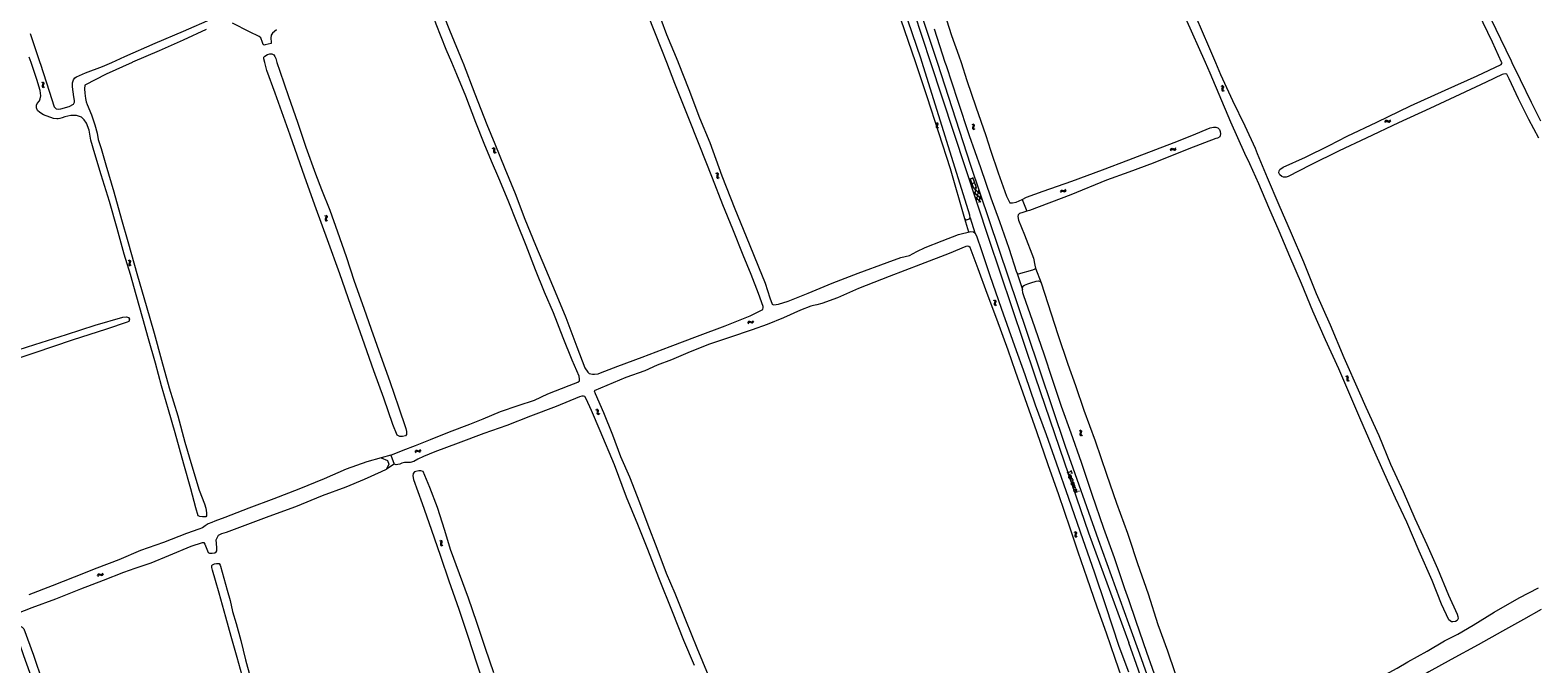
# Model space of a CAD drawing. Header units: metres. Extents: x 189705 to 199106, y 581686 to 588448.
# Tile 120 of 256: x 192533 to 193174, y 586745 to 587014. Entities that reach past the tile are written whole.
import ezdxf

# ---------------------------------------------------------------- set-up
doc = ezdxf.new("R2010")
doc.units = ezdxf.units.M
doc.layers.add('B-WA-OG-GBKN-G', color=7, linetype='Continuous', lineweight=18)
doc.styles.add('Style-STANDARD', font='STANDARD.shx')

msp = doc.modelspace()

# ---------------------------------------------------------------- linework, layer by layer
at = {"layer": 'B-WA-OG-GBKN-G'}
for p, q in [((192538.125, 586991.641), (192538.479, 586991.439)), ((192538.553, 586990.467), (192538.409, 586990.085)), ((192538.479, 586991.439), (192538.685, 586991.184)), ((192538.692, 586990.858), (192538.553, 586990.467)), ((192538.592, 586991.81), (192538.947, 586991.61)), ((192538.685, 586991.184), (192538.692, 586990.858)), ((192539.019, 586990.637), (192538.878, 586990.254)), ((192538.947, 586991.61), (192539.155, 586991.357)), ((192539.161, 586991.018), (192539.019, 586990.637)), ((192539.155, 586991.357), (192539.161, 586991.018)), ((192538.409, 586990.085), (192538.412, 586989.756)), ((192538.412, 586989.756), (192538.625, 586989.494)), ((192538.625, 586989.494), (192538.981, 586989.293)), ((192538.878, 586990.254), (192538.882, 586989.925)), ((192538.882, 586989.925), (192539.092, 586989.663)), ((192539.092, 586989.663), (192539.448, 586989.461)), ((193039.155, 586990.08), (193039.512, 586989.884)), ((193039.605, 586988.913), (193039.468, 586988.529)), ((193039.468, 586988.529), (193039.477, 586988.2)), ((193039.477, 586988.2), (193039.695, 586987.942)), ((193039.512, 586989.884), (193039.724, 586989.633)), ((193039.736, 586989.307), (193039.605, 586988.913)), ((193039.619, 586990.257), (193039.978, 586990.063)), ((193039.695, 586987.942), (193040.054, 586987.747)), ((193039.724, 586989.633), (193039.736, 586989.307)), ((193040.068, 586989.092), (193039.934, 586988.707)), ((193039.934, 586988.707), (193039.943, 586988.378)), ((193039.943, 586988.378), (193040.159, 586988.119)), ((193039.978, 586990.063), (193040.19, 586989.815)), ((193040.203, 586989.476), (193040.068, 586989.092)), ((193040.159, 586988.119), (193040.518, 586987.924)), ((193040.19, 586989.815), (193040.203, 586989.476)), ((192917.893, 586974.338), (192918.25, 586974.141)), ((192918.338, 586973.17), (192918.2, 586972.786)), ((192918.2, 586972.786), (192918.208, 586972.457)), ((192918.208, 586972.457), (192918.425, 586972.199)), ((192918.25, 586974.141), (192918.46, 586973.889)), ((192918.471, 586973.563), (192918.338, 586973.17)), ((192918.358, 586974.513), (192918.716, 586974.319)), ((192918.425, 586972.199), (192918.783, 586972.002)), ((192918.46, 586973.889), (192918.471, 586973.563)), ((192918.802, 586973.347), (192918.667, 586972.962)), ((192918.667, 586972.962), (192918.675, 586972.633)), ((192918.675, 586972.633), (192918.889, 586972.374)), ((192918.716, 586974.319), (192918.928, 586974.069)), ((192918.939, 586973.73), (192918.802, 586973.347)), ((192918.889, 586972.374), (192919.248, 586972.177)), ((192918.928, 586974.069), (192918.939, 586973.73)), ((192933.29, 586973.773), (192933.65, 586973.583)), ((192933.758, 586972.614), (192933.627, 586972.228)), ((192933.627, 586972.228), (192933.642, 586971.899)), ((192933.642, 586971.899), (192933.863, 586971.645)), ((192933.65, 586973.583), (192933.865, 586973.335)), ((192933.751, 586973.958), (192934.112, 586973.77)), ((192933.883, 586973.01), (192933.758, 586972.614)), ((192933.863, 586971.645), (192934.226, 586971.455)), ((192933.865, 586973.335), (192933.883, 586973.01)), ((192934.218, 586972.801), (192934.09, 586972.413)), ((192934.09, 586972.413), (192934.105, 586972.084)), ((192934.105, 586972.084), (192934.325, 586971.829)), ((192934.112, 586973.77), (192934.329, 586973.525)), ((192934.347, 586973.186), (192934.218, 586972.801)), ((192934.325, 586971.829), (192934.687, 586971.64)), ((192934.329, 586973.525), (192934.347, 586973.186)), ((193108.763, 586974.9), (193108.977, 586975.247)), ((193108.912, 586974.427), (193109.129, 586974.772)), ((193108.977, 586975.247), (193109.238, 586975.444)), ((193109.129, 586974.772), (193109.392, 586974.968)), ((193109.238, 586975.444), (193109.577, 586975.437)), ((193109.392, 586974.968), (193109.718, 586974.961)), ((193109.577, 586975.437), (193109.952, 586975.28)), ((193109.718, 586974.961), (193110.103, 586974.806)), ((193109.952, 586975.28), (193110.329, 586975.123)), ((193110.103, 586974.806), (193110.479, 586974.647)), ((193110.329, 586975.123), (193110.658, 586975.113)), ((193110.479, 586974.647), (193110.808, 586974.637)), ((193110.658, 586975.113), (193110.929, 586975.313)), ((193110.808, 586974.637), (193111.078, 586974.839)), ((193110.929, 586975.313), (193111.145, 586975.66)), ((193111.078, 586974.839), (193111.294, 586975.186)), ((192729.524, 586963.567), (192729.916, 586963.456)), ((192729.916, 586963.456), (192730.178, 586963.258)), ((192729.937, 586963.843), (192730.33, 586963.734)), ((192730.222, 586962.53), (192730.175, 586962.125)), ((192730.175, 586962.125), (192730.257, 586961.806)), ((192730.178, 586963.258), (192730.263, 586962.943)), ((192730.263, 586962.943), (192730.222, 586962.53)), ((192730.257, 586961.806), (192730.527, 586961.604)), ((192730.33, 586963.734), (192730.592, 586963.539)), ((192730.527, 586961.604), (192730.921, 586961.493)), ((192730.634, 586962.808), (192730.59, 586962.402)), ((192730.59, 586962.402), (192730.672, 586962.083)), ((192730.592, 586963.539), (192730.68, 586963.212)), ((192730.68, 586963.212), (192730.634, 586962.808)), ((192730.672, 586962.083), (192730.94, 586961.879)), ((192730.94, 586961.879), (192731.334, 586961.769)), ((193017.679, 586962.923), (193017.873, 586963.282)), ((193017.856, 586962.459), (193018.052, 586962.816)), ((193017.873, 586963.282), (193018.121, 586963.494)), ((193018.052, 586962.816), (193018.303, 586963.028)), ((193018.121, 586963.494), (193018.46, 586963.507)), ((193018.303, 586963.028), (193018.629, 586963.04)), ((193018.46, 586963.507), (193018.844, 586963.372)), ((193018.629, 586963.04), (193019.023, 586962.909)), ((193018.844, 586963.372), (193019.229, 586963.238)), ((193019.023, 586962.909), (193019.407, 586962.772)), ((193019.229, 586963.238), (193019.558, 586963.247)), ((193019.407, 586962.772), (193019.736, 586962.781)), ((193019.558, 586963.247), (193019.817, 586963.463)), ((193019.736, 586962.781), (193019.994, 586962.999)), ((193019.817, 586963.463), (193020.012, 586963.822)), ((193019.994, 586962.999), (193020.189, 586963.358)), ((192824.514, 586952.984), (192824.886, 586952.818)), ((192824.886, 586952.818), (192825.117, 586952.585)), ((192824.962, 586953.198), (192825.335, 586953.035)), ((192825.156, 586952.261), (192825.056, 586951.858)), ((192825.117, 586952.585), (192825.156, 586952.261)), ((192825.335, 586953.035), (192825.567, 586952.804)), ((192825.504, 586952.074), (192825.401, 586951.679)), ((192825.607, 586952.467), (192825.504, 586952.074)), ((192825.567, 586952.804), (192825.607, 586952.467)), ((192825.056, 586951.858), (192824.951, 586951.464)), ((192824.951, 586951.464), (192824.987, 586951.137)), ((192824.987, 586951.137), (192825.225, 586950.898)), ((192825.225, 586950.898), (192825.599, 586950.732)), ((192825.401, 586951.679), (192825.437, 586951.351)), ((192825.437, 586951.351), (192825.673, 586951.111)), ((192825.673, 586951.111), (192826.047, 586950.946)), ((192934.222, 586946.395), (192932.68, 586950.729)), ((192932.747, 586950.541), (192933.878, 586950.943)), ((192932.783, 586949.545), (192933.066, 586949.646)), ((192933.451, 586948.562), (192934.581, 586948.964)), ((192933.553, 586947.38), (192933.836, 586947.481)), ((192935.352, 586946.797), (192933.811, 586951.131)), ((192934.155, 586946.584), (192935.285, 586946.986)), ((192934.23, 586949.954), (192934.512, 586950.054)), ((192934.503, 586946.322), (192936.779, 586944.29)), ((192934.596, 586943.572), (192935.219, 586946.558)), ((192934.933, 586947.977), (192935.215, 586948.077)), ((192935.354, 586941.268), (192936.292, 586945.767)), ((192971.107, 586945.505), (192971.343, 586945.731)), ((192971.343, 586945.731), (192971.68, 586945.763)), ((192971.68, 586945.763), (192972.071, 586945.651)), ((192972.071, 586945.651), (192972.464, 586945.539)), ((192972.792, 586945.567), (192973.037, 586945.797)), ((192973.037, 586945.797), (192973.212, 586946.167)), ((192973.241, 586945.344), (192973.415, 586945.714)), ((192934.109, 586945.05), (192937.537, 586941.987)), ((192934.866, 586942.749), (192937.14, 586940.716)), ((192936.426, 586940.481), (192937.049, 586943.47)), ((192970.934, 586945.136), (192971.107, 586945.505)), ((192971.138, 586944.683), (192971.313, 586945.051)), ((192971.313, 586945.051), (192971.551, 586945.276)), ((192971.551, 586945.276), (192971.876, 586945.307)), ((192971.876, 586945.307), (192972.276, 586945.198)), ((192972.276, 586945.198), (192972.668, 586945.084)), ((192972.464, 586945.539), (192972.792, 586945.567)), ((192972.668, 586945.084), (192972.996, 586945.112)), ((192972.996, 586945.112), (192973.241, 586945.344)), ((192658.458, 586935.023), (192658.802, 586934.805)), ((192658.672, 586933.456), (192658.66, 586933.127)), ((192658.66, 586933.127), (192658.861, 586932.856)), ((192658.833, 586933.831), (192658.672, 586933.456)), ((192658.802, 586934.805), (192658.997, 586934.541)), ((192658.989, 586934.215), (192658.833, 586933.831)), ((192658.861, 586932.856), (192659.207, 586932.638)), ((192658.932, 586935.171), (192659.278, 586934.955)), ((192658.997, 586934.541), (192658.989, 586934.215)), ((192659.148, 586933.604), (192659.137, 586933.275)), ((192659.137, 586933.275), (192659.336, 586933.003)), ((192659.307, 586933.98), (192659.148, 586933.604)), ((192659.278, 586934.955), (192659.474, 586934.693)), ((192659.465, 586934.355), (192659.307, 586933.98)), ((192659.336, 586933.003), (192659.682, 586932.786)), ((192659.474, 586934.693), (192659.465, 586934.355)), ((192574.993, 586915.979), (192575.343, 586915.771)), ((192575.251, 586914.418), (192575.249, 586914.089)), ((192575.249, 586914.089), (192575.457, 586913.824)), ((192575.401, 586914.798), (192575.251, 586914.418)), ((192575.343, 586915.771), (192575.546, 586915.512)), ((192575.547, 586915.186), (192575.401, 586914.798)), ((192575.457, 586913.824), (192575.809, 586913.616)), ((192575.463, 586916.139), (192575.815, 586915.934)), ((192575.546, 586915.512), (192575.547, 586915.186)), ((192575.723, 586914.579), (192575.721, 586914.25)), ((192575.721, 586914.25), (192575.927, 586913.984)), ((192575.871, 586914.96), (192575.723, 586914.579)), ((192575.815, 586915.934), (192576.019, 586915.677)), ((192576.019, 586915.339), (192575.871, 586914.96)), ((192575.927, 586913.984), (192576.279, 586913.776)), ((192576.019, 586915.677), (192576.019, 586915.339)), ((192942.481, 586899.022), (192942.843, 586898.835)), ((192942.959, 586897.867), (192942.832, 586897.479)), ((192942.832, 586897.479), (192942.849, 586897.151)), ((192942.843, 586898.835), (192943.06, 586898.589)), ((192942.849, 586897.151), (192943.073, 586896.899)), ((192942.941, 586899.21), (192943.304, 586899.026)), ((192943.081, 586898.264), (192942.959, 586897.867)), ((192943.06, 586898.589), (192943.081, 586898.264)), ((192943.073, 586896.899), (192943.437, 586896.712)), ((192943.418, 586898.057), (192943.293, 586897.668)), ((192943.293, 586897.668), (192943.311, 586897.34)), ((192943.304, 586899.026), (192943.522, 586898.782)), ((192943.311, 586897.34), (192943.533, 586897.087)), ((192943.543, 586898.444), (192943.418, 586898.057)), ((192943.522, 586898.782), (192943.543, 586898.444)), ((192943.533, 586897.087), (192943.896, 586896.9)), ((192838.195, 586889.483), (192838.377, 586889.847)), ((192838.377, 586889.847), (192838.62, 586890.067)), ((192838.386, 586889.024), (192838.571, 586889.387)), ((192838.571, 586889.387), (192838.816, 586889.606)), ((192838.62, 586890.067), (192838.958, 586890.089)), ((192838.816, 586889.606), (192839.141, 586889.628)), ((192838.958, 586890.089), (192839.345, 586889.966)), ((192839.141, 586889.628), (192839.538, 586889.508)), ((192839.345, 586889.966), (192839.735, 586889.843)), ((192839.538, 586889.508), (192839.926, 586889.383)), ((192839.735, 586889.843), (192840.064, 586889.863)), ((192839.926, 586889.383), (192840.255, 586889.402)), ((192840.064, 586889.863), (192840.315, 586890.086)), ((192840.255, 586889.402), (192840.506, 586889.627)), ((192840.315, 586890.086), (192840.5, 586890.451)), ((192840.506, 586889.627), (192840.69, 586889.992)), ((193092.04, 586866.774), (193092.422, 586866.632)), ((193092.422, 586866.632), (193092.667, 586866.413)), ((193092.474, 586867.016), (193092.856, 586866.876)), ((193092.652, 586865.684), (193092.572, 586865.284)), ((193092.572, 586865.284), (193092.628, 586864.96)), ((193092.628, 586864.96), (193092.88, 586864.736)), ((193092.726, 586866.092), (193092.652, 586865.684)), ((193092.667, 586866.413), (193092.726, 586866.092)), ((193092.856, 586866.876), (193093.102, 586866.66)), ((193092.88, 586864.736), (193093.264, 586864.594)), ((193093.085, 586865.928), (193093.007, 586865.527)), ((193093.007, 586865.527), (193093.064, 586865.202)), ((193093.064, 586865.202), (193093.314, 586864.978)), ((193093.163, 586866.327), (193093.085, 586865.928)), ((193093.102, 586866.66), (193093.163, 586866.327)), ((193093.314, 586864.978), (193093.698, 586864.836)), ((192773.485, 586852.573), (192773.877, 586852.461)), ((192773.877, 586852.461), (192774.139, 586852.263)), ((192773.898, 586852.849), (192774.291, 586852.74)), ((192774.183, 586851.536), (192774.135, 586851.13)), ((192774.135, 586851.13), (192774.217, 586850.812)), ((192774.139, 586852.263), (192774.224, 586851.949)), ((192774.224, 586851.949), (192774.183, 586851.536)), ((192774.217, 586850.812), (192774.487, 586850.609)), ((192774.291, 586852.74), (192774.553, 586852.545)), ((192774.487, 586850.609), (192774.88, 586850.499)), ((192774.595, 586851.813), (192774.55, 586851.407)), ((192774.55, 586851.407), (192774.632, 586851.089)), ((192774.553, 586852.545), (192774.641, 586852.217)), ((192774.641, 586852.217), (192774.595, 586851.813)), ((192774.632, 586851.089), (192774.9, 586850.885)), ((192774.9, 586850.885), (192775.293, 586850.774)), ((192978.882, 586843.738), (192979.244, 586843.549)), ((192979.244, 586843.549), (192979.46, 586843.302)), ((192979.343, 586843.924), (192979.705, 586843.738)), ((192979.46, 586843.302), (192979.479, 586842.977)), ((192979.705, 586843.738), (192979.923, 586843.494)), ((192979.942, 586843.156), (192979.815, 586842.769)), ((192979.923, 586843.494), (192979.942, 586843.156)), ((192979.355, 586842.581), (192979.227, 586842.194)), ((192979.227, 586842.194), (192979.243, 586841.865)), ((192979.243, 586841.865), (192979.466, 586841.612)), ((192979.479, 586842.977), (192979.355, 586842.581)), ((192979.466, 586841.612), (192979.829, 586841.424)), ((192979.815, 586842.769), (192979.689, 586842.381)), ((192979.689, 586842.381), (192979.705, 586842.052)), ((192979.705, 586842.052), (192979.926, 586841.798)), ((192979.926, 586841.798), (192980.289, 586841.61)), ((192696.907, 586834.714), (192697.078, 586835.083)), ((192697.078, 586835.083), (192697.314, 586835.311)), ((192697.112, 586834.261), (192697.286, 586834.63)), ((192697.286, 586834.63), (192697.524, 586834.856)), ((192697.314, 586835.311), (192697.651, 586835.344)), ((192697.524, 586834.856), (192697.848, 586834.888)), ((192697.651, 586835.344), (192698.042, 586835.233)), ((192697.848, 586834.888), (192698.249, 586834.781)), ((192698.042, 586835.233), (192698.435, 586835.122)), ((192698.249, 586834.781), (192698.641, 586834.668)), ((192698.435, 586835.122), (192698.763, 586835.152)), ((192698.641, 586834.668), (192698.969, 586834.697)), ((192698.763, 586835.152), (192699.008, 586835.382)), ((192698.969, 586834.697), (192699.213, 586834.93)), ((192699.008, 586835.382), (192699.181, 586835.753)), ((192699.213, 586834.93), (192699.386, 586835.3)), ((192976.706, 586800.68), (192977.069, 586800.494)), ((192977.187, 586799.526), (192977.061, 586799.138)), ((192977.061, 586799.138), (192977.079, 586798.809)), ((192977.069, 586800.494), (192977.287, 586800.248)), ((192977.079, 586798.809), (192977.303, 586798.558)), ((192977.166, 586800.869), (192977.529, 586800.685)), ((192977.308, 586799.923), (192977.187, 586799.526)), ((192977.287, 586800.248), (192977.308, 586799.923)), ((192977.303, 586798.558), (192977.667, 586798.372)), ((192977.645, 586799.717), (192977.522, 586799.328)), ((192977.522, 586799.328), (192977.54, 586798.999)), ((192977.529, 586800.685), (192977.748, 586800.442)), ((192977.54, 586798.999), (192977.762, 586798.747)), ((192977.77, 586800.104), (192977.645, 586799.717)), ((192977.748, 586800.442), (192977.77, 586800.104)), ((192977.762, 586798.747), (192978.127, 586798.561)), ((192707.223, 586796.995), (192707.587, 586796.813)), ((192707.587, 586796.813), (192707.808, 586796.57)), ((192707.716, 586795.846), (192707.593, 586795.457)), ((192707.593, 586795.457), (192707.615, 586795.129)), ((192707.615, 586795.129), (192707.842, 586794.879)), ((192707.68, 586797.189), (192708.046, 586797.009)), ((192707.833, 586796.244), (192707.716, 586795.846)), ((192707.808, 586796.57), (192707.833, 586796.244)), ((192707.842, 586794.879), (192708.208, 586794.698)), ((192708.046, 586797.009), (192708.268, 586796.769)), ((192708.172, 586796.042), (192708.052, 586795.652)), ((192708.052, 586795.652), (192708.074, 586795.323)), ((192708.074, 586795.323), (192708.299, 586795.073)), ((192708.293, 586796.431), (192708.172, 586796.042)), ((192708.268, 586796.769), (192708.293, 586796.431)), ((192708.299, 586795.073), (192708.665, 586794.892)), ((192561.994, 586782.184), (192562.161, 586782.556)), ((192562.161, 586782.556), (192562.394, 586782.786)), ((192562.203, 586781.734), (192562.373, 586782.104)), ((192562.373, 586782.104), (192562.609, 586782.333)), ((192562.394, 586782.786), (192562.731, 586782.822)), ((192562.609, 586782.333), (192562.933, 586782.369)), ((192562.731, 586782.822), (192563.123, 586782.715)), ((192562.933, 586782.369), (192563.335, 586782.266)), ((192563.123, 586782.715), (192563.517, 586782.609)), ((192563.335, 586782.266), (192563.728, 586782.157)), ((192563.517, 586782.609), (192563.845, 586782.642)), ((192563.728, 586782.157), (192564.055, 586782.19)), ((192563.845, 586782.642), (192564.087, 586782.876)), ((192564.055, 586782.19), (192564.297, 586782.425)), ((192564.087, 586782.876), (192564.256, 586783.248)), ((192564.297, 586782.425), (192564.466, 586782.798))]:
    msp.add_line(p, q, dxfattribs=at)
at = {"layer": 'B-WA-OG-GBKN-G', "flags": 128}
for points in [[(192568.035, 587000), (192573.523, 587002.477), (192586.49, 587008.192), (192598.466, 587013.27), (192610.881, 587018.605), (192614.613, 587020.414), (192615.486, 587020.867), (192616.012, 587021.411), (192616.151, 587022.055), (192616.138, 587022.718), (192615.949, 587023.651), (192615.195, 587025.687), (192610.007, 587040.394), (192608.199, 587045.971), (192605.953, 587053.557), (192603.55, 587060.756), (192599.704, 587071.391), (192595.551, 587082.985), (192590.263, 587097.101), (192584.105, 587114.108), (192578.229, 587131.022), (192572.582, 587146.196), (192566.595, 587163.406), (192560.752, 587180.044)], [(193158.415, 587000), (193158.398, 587000.125), (193154.55, 587008.521), (193148.551, 587020.895), (193143.397, 587032.446), (193137.32, 587045.077), (193131.133, 587058.331), (193125.311, 587070.771), (193119.561, 587082.823), (193115.461, 587090.352), (193111.542, 587096.2), (193107.555, 587101.542), (193103.43, 587106.8), (193099.246, 587111.788), (193098.853, 587112.492), (193098.585, 587112.926), (193098.364, 587113.635)], [(193102.447, 587115.891), (193105.647, 587111.043), (193110.151, 587105.253), (193113.942, 587100.082), (193117.619, 587094.366), (193120.666, 587088.862), (193123.503, 587083.529), (193126.927, 587076.316), (193130.743, 587068.367), (193135.395, 587058.229), (193140.125, 587048.124), (193144.941, 587038.195), (193149.652, 587027.88), (193154.002, 587018.268), (193157.956, 587009.97), (193162.445, 587000.654), (193162.758, 587000)], [(192879.976, 587085.714), (192878.391, 587085.29), (192853.61, 587077.6), (192853.482, 587076.951), (192853.875, 587076.097), (192854.471, 587076.022), (192856.724, 587076.782), (192879.953, 587083.585), (192880.55, 587083.613), (192881.356, 587082.813), (192889.485, 587058.681), (192901.513, 587023.016), (192909.361, 587000)], [(192912.258, 587000), (192911.712, 587001.754), (192887.881, 587071.43), (192883.372, 587084.583)], [(193000, 587085.5), (193001.138, 587082.805), (193006.423, 587070.358), (193011.584, 587058.227), (193017.493, 587044.399), (193022.45, 587032.978), (193028.432, 587019.342), (193033.809, 587006.954), (193036.799, 587000)], [(193032.603, 587000), (193024.264, 587018.66), (193015.176, 587039.372), (193007.508, 587057.821), (193000, 587075.769)], [(192803.782, 587000), (192801.709, 587005.365), (192795.794, 587020.278), (192789.747, 587035.61), (192783.996, 587050.233), (192778.58, 587063.64)], [(192918.701, 587000), (192914.16, 587013.987), (192907.305, 587034.887), (192900.986, 587054.186)], [(192705.329, 587043.734), (192703.158, 587038.942), (192702.92, 587037.274), (192703.017, 587036.112), (192703.522, 587034.463), (192703.974, 587033.064), (192706.994, 587025.162), (192711.423, 587013.745), (192717.19, 587000)], [(192712.427, 587000), (192710.123, 587005.518), (192705.791, 587016.298), (192703.636, 587022.157), (192700.91, 587029.547), (192698.788, 587035.13), (192698.361, 587035.623), (192697.869, 587035.689), (192697.416, 587035.618), (192687.635, 587032.632), (192676.725, 587028.964), (192669.329, 587026.461), (192668.797, 587026.731), (192668.548, 587027.565), (192668.647, 587028.537), (192669.049, 587029.239)], [(192905.225, 587032.367), (192915.83, 587000)], [(192798.829, 587024.83), (192803.615, 587011.884), (192808.434, 587000.397), (192808.59, 587000)], [(192637.958, 587013.88), (192636.263, 587012.404), (192635.697, 587011.525), (192635.545, 587010.218), (192635.78, 587008.616), (192635.727, 587008.077), (192633.251, 587007.455), (192632.745, 587007.377), (192632.384, 587007.66), (192632.122, 587008.395), (192631.297, 587010.419), (192630.66, 587010.991), (192626.485, 587013.01), (192619.278, 587016.595)], [(192921.591, 587021.204), (192924.722, 587011.487), (192927.879, 587002.788), (192928.778, 587000)], [(192533.304, 587012.295), (192537.476, 587000)], [(192608.073, 587013.919), (192598.384, 587009.475), (192588.234, 587004.867), (192576.903, 587000.09), (192576.706, 587000)], [(192922.042, 587000), (192917.498, 587014.093)], [(192632.991, 587000), (192632.563, 587001.533), (192632.688, 587002.163), (192633.03, 587002.662), (192634.246, 587003.285), (192635.139, 587003.566), (192636.045, 587003.585), (192636.872, 587003.197), (192637.325, 587002.514), (192637.692, 587001.588), (192638.21, 587000)], [(192533.745, 587000), (192533.006, 587002.196)], [(192537.891, 586985.834), (192537.826, 586986.951), (192537.643, 586988.12), (192536.189, 586992.737), (192533.745, 587000)], [(192537.476, 587000), (192537.751, 586999.191), (192541.399, 586987.755), (192543.587, 586981.147), (192544.413, 586980.306), (192545.273, 586980.2), (192546.456, 586980.285), (192549.97, 586981.306), (192551.724, 586982.329), (192552.132, 586983.071), (192552.204, 586983.858), (192551.983, 586985.435)], [(192551.983, 586985.435), (192551.356, 586989.664), (192551.383, 586991.339), (192551.719, 586992.599), (192552.41, 586993.472), (192553.053, 586993.819), (192556.916, 586995.537), (192564.155, 586998.249), (192568.035, 587000)], [(192576.706, 587000), (192565.643, 586994.958), (192556.597, 586990.395), (192556.444, 586988.767), (192556.587, 586986.954), (192556.841, 586984.702), (192557.181, 586983.27), (192557.568, 586982.147), (192559.455, 586977.693), (192560.844, 586973.436), (192561.852, 586969.955), (192562.31, 586967.295), (192563.519, 586963.381), (192565.441, 586956.52), (192568.942, 586945.002), (192572.105, 586933.23), (192574.898, 586923.983), (192578.959, 586909.414), (192582.612, 586896.745), (192586.054, 586885.007), (192589.126, 586873.586), (192592.393, 586861.762), (192596.044, 586849.965), (192599.049, 586838.701), (192602.033, 586828.725)], [(192643.804, 586969.031), (192637.462, 586986.983), (192633.964, 586996.515), (192632.991, 587000)], [(192638.21, 587000), (192639.414, 586996.306), (192643.168, 586985.468), (192646.888, 586974.643), (192650.517, 586964.009), (192654.605, 586952.632), (192657.184, 586946.021), (192660.718, 586937.269), (192663.882, 586928.029), (192667.595, 586917.618), (192671.055, 586907.135), (192675.03, 586895.671), (192678.259, 586886.73), (192682.195, 586875.513), (192686.118, 586864.446), (192689.786, 586853.736), (192692.956, 586844.599), (192693.284, 586843.234), (192693.222, 586841.919), (192692.735, 586841.41), (192691.545, 586841.115), (192690.406, 586841.093), (192689.24, 586841.767), (192687.453, 586846.175), (192683.576, 586857.36), (192679.398, 586868.986), (192674.512, 586882.785), (192669.627, 586896.72), (192664.937, 586910.161), (192659.692, 586924.642), (192654.814, 586937.803), (192650.092, 586951.263), (192643.804, 586969.031)], [(192686.535, 586833.221), (192691.75, 586835.302), (192696.978, 586837.305), (192703.382, 586839.87), (192711.418, 586843.103), (192720.112, 586846.376), (192725.742, 586848.686), (192733.188, 586851.705), (192740.679, 586854.371), (192747.584, 586856.599), (192753.197, 586859.199), (192762.298, 586862.74), (192766.054, 586864.204), (192766.634, 586864.804), (192766.757, 586865.528), (192766.508, 586866.78), (192763.53, 586873.619), (192759.786, 586883.085), (192755.592, 586893.628), (192751.849, 586902.39), (192748.007, 586911.974), (192744.022, 586922.275), (192740.193, 586931.78), (192736.456, 586941.377), (192732.374, 586950.831), (192729.375, 586958.119), (192726.236, 586965.585), (192722.704, 586974.473), (192718.367, 586985.673), (192714.592, 586994.817), (192712.427, 587000)], [(192717.19, 587000), (192717.341, 586999.641), (192722.294, 586986.707), (192727.333, 586973.681), (192730.78, 586965.385), (192734.987, 586954.934), (192739.332, 586944.378), (192743.552, 586933.406), (192747.969, 586922.388), (192752.28, 586912.269), (192756.304, 586902.633), (192760.897, 586891.602), (192765.608, 586879.228), (192769.012, 586870.27), (192770.291, 586868.438), (192770.865, 586867.93), (192772.19, 586867.559), (192773.057, 586867.573), (192774.602, 586867.802), (192775.685, 586868.155), (192783.039, 586870.997), (192793.314, 586874.774), (192805.252, 586879.334), (192816.759, 586883.745), (192828.54, 586888.168), (192839.187, 586892.415), (192844.552, 586895.021), (192844.773, 586895.849), (192844.655, 586896.273), (192842.669, 586901.795), (192839.663, 586909.938), (192836.26, 586918.205), (192831.843, 586929.23), (192827.656, 586939.583), (192823.239, 586950.79), (192817.597, 586965.087), (192812.817, 586976.896), (192807.25, 586991.025), (192803.782, 587000)], [(192808.59, 587000), (192813.102, 586988.49), (192817.724, 586976.464), (192822.011, 586965.977)], [(192909.361, 587000), (192914.294, 586985.534), (192924.119, 586954.892), (192930.305, 586933.706)], [(192932.646, 586934.004), (192932.447, 586935.152), (192912.258, 587000)], [(192915.83, 587000), (192940.376, 586925.317), (192960.186, 586866.43), (192972.573, 586830.356), (192982.923, 586800.218), (193000, 586753.586)], [(193000, 586761.538), (192987.145, 586797.298), (192973.165, 586836.908), (192956.917, 586885.332), (192932.936, 586956.22), (192918.701, 587000)], [(192952.503, 586910.744), (192949.149, 586920.941), (192945.204, 586932.23), (192941.581, 586942.349), (192937.13, 586955.177), (192932.292, 586968.82), (192927.357, 586983.771), (192922.526, 586998.498), (192922.042, 587000)], [(192928.778, 587000), (192931.253, 586992.321), (192934.987, 586981.058), (192939.274, 586969.007), (192941.335, 586962.793), (192944.597, 586953.069), (192948.069, 586943.207), (192949.54, 586940.334), (192950.664, 586940.32), (192952.236, 586940.621), (192954.76, 586941.825)], [(193043.358, 586974.672), (193034.625, 586995.476), (193032.603, 587000)], [(193036.799, 587000), (193039.016, 586994.843), (193044.085, 586983.862), (193049.286, 586973.033), (193053.765, 586963.551), (193054.618, 586961.362), (193058.825, 586951.178), (193063.816, 586939.489)], [(193169.99, 586975.778), (193165.598, 586984.51), (193161.606, 586993.038), (193160.658, 586995.003), (193160.028, 586995.156), (193159.207, 586995.033), (193158.668, 586994.805), (193151.883, 586991.669), (193140.613, 586986.337), (193127.865, 586980.404), (193114.584, 586974.355), (193100.915, 586967.814), (193089.355, 586962.424), (193077.118, 586956.383), (193067.698, 586951.538), (193066.844, 586951.263), (193065.788, 586951.191), (193064.966, 586951.503), (193064.202, 586952.279), (193063.81, 586953.054), (193063.842, 586954), (193064.142, 586954.509), (193065.628, 586955.443), (193075.036, 586959.721), (193085.192, 586964.776), (193092.826, 586968.74), (193105.345, 586974.673), (193119.645, 586981.482), (193134.353, 586988.263), (193147.968, 586994.285), (193158.133, 586999.055), (193158.476, 586999.54), (193158.415, 587000)], [(193162.758, 587000), (193166.228, 586992.744), (193170.907, 586983.066), (193174.888, 586975.234)], [(192602.033, 586828.725), (192605.219, 586818.378), (192607.386, 586812.519), (192607.956, 586810.672), (192608.325, 586808.727), (192608.236, 586807.458), (192607.925, 586807.067), (192606.559, 586807.005), (192605.484, 586807.14), (192604.775, 586807.392), (192603.712, 586810.91), (192601.677, 586818.962), (192598.602, 586829.374), (192594.921, 586842.687), (192592.088, 586852.423), (192589.156, 586862.627), (192586.558, 586872.233), (192583.626, 586882.548), (192581.212, 586891.217), (192578.372, 586901.285), (192575.931, 586909.889), (192573.342, 586918.539), (192570.324, 586929.517), (192567.07, 586940.937), (192563.57, 586952.233), (192560.784, 586961.123), (192559.164, 586967.022), (192558.366, 586971.206), (192557.272, 586974.175), (192556.282, 586975.607), (192555.199, 586976.744), (192554.392, 586977.06), (192553.066, 586977.409), (192552.186, 586977.456), (192550.616, 586977.431), (192548.075, 586976.816), (192547.01, 586976.462), (192545.927, 586976.141), (192545.283, 586976.063), (192544.659, 586976.07), (192543.32, 586976.15), (192539.013, 586977.737), (192537.51, 586978.651), (192536.513, 586979.61), (192536.015, 586980.773), (192536.003, 586981.83), (192536.404, 586982.605), (192537.357, 586983.733), (192537.679, 586984.495), (192537.891, 586985.834)], [(193000, 586958.568), (193003.717, 586959.968), (193019.333, 586966.007), (193026.733, 586968.918), (193034.594, 586972.172), (193036.007, 586972.553), (193036.967, 586972.447), (193037.821, 586972.158), (193038.531, 586971.434), (193038.866, 586970.658), (193038.984, 586969.712), (193038.674, 586968.456), (193037.674, 586967.806), (193037.01, 586967.616), (193025.557, 586963.316), (193010.401, 586957.236), (193000, 586953.395)], [(193063.816, 586939.489), (193068.931, 586927.46), (193074.17, 586915.249), (193079.54, 586901.793), (193085.536, 586888.565), (193091.337, 586874.75), (193098.039, 586859.71), (193100.703, 586853.579), (193106.161, 586841.622), (193111.195, 586829.451), (193116.516, 586817.814), (193121.513, 586806.347), (193126.569, 586795.245), (193131.081, 586785.07), (193135.785, 586773.754), (193139.482, 586765.759), (193139.85, 586764.669), (193139.9, 586763.789), (193139.5, 586763.002), (193138.801, 586762.606), (193137.718, 586762.388), (193137.028, 586762.468), (193135.936, 586763.358), (193132.866, 586769.905), (193128.876, 586779.967), (193123.373, 586792.38), (193118.112, 586804.741), (193113.327, 586814.91), (193108.692, 586825.346), (193103.468, 586837.055), (193098.102, 586849.109), (193094.284, 586858.031), (193089.234, 586869.818), (193083.565, 586882.237), (193078.215, 586894.292), (193073.387, 586906.092), (193068.364, 586917.619), (193063.83, 586928.337), (193059.558, 586938.423), (193055.299, 586948.423), (193051.419, 586956.931), (193049.267, 586961.377), (193043.358, 586974.672)], [(193174.128, 586967.756), (193169.99, 586975.778)], [(192822.011, 586965.977), (192827.167, 586951.842), (192832.752, 586937.883), (192838.776, 586922.96), (192842.689, 586913.194), (192845.583, 586906.185), (192847.511, 586900.043), (192848.498, 586897.331), (192849.04, 586897.064), (192850.311, 586897.163), (192851.198, 586897.372), (192855.273, 586898.627), (192863.833, 586901.972), (192873.997, 586906.179), (192885.107, 586910.55), (192897.41, 586915.072), (192903.225, 586917.137), (192906.818, 586918.033), (192909.934, 586919.639), (192913.579, 586921.351), (192920.763, 586924.199), (192927.681, 586926.852), (192932.877, 586928.153), (192934.058, 586928.043), (192934.58, 586927.665), (192935.298, 586926.355), (192937.415, 586920.128), (192941.01, 586909.462), (192945.793, 586895.666), (192951.511, 586879.666), (192955.863, 586867.396), (192960.274, 586854.558), (192964.985, 586841.995), (192969.168, 586829.959), (192974.344, 586814.937), (192980.538, 586797.353), (192985.328, 586783.714), (192990.132, 586769.376), (192995.851, 586752.137), (192999.837, 586741.21)], [(192954.76, 586941.825), (192956.602, 586942.703), (192963.689, 586945.263), (192975.886, 586949.576), (192988.917, 586954.394), (193000, 586958.568)], [(193000, 586953.395), (192990.617, 586949.93), (192975.409, 586943.712), (192957.867, 586937.121), (192956.675, 586936.775)], [(192954.76, 586941.825), (192956.675, 586936.775)], [(192930.305, 586933.706), (192931.07, 586933.103), (192932.358, 586933.503), (192932.646, 586934.004)], [(192930.305, 586933.706), (192931.934, 586928.033)], [(192932.646, 586934.004), (192934.58, 586927.665)], [(192956.675, 586936.775), (192955.067, 586936.308), (192953.6, 586935.789), (192953.088, 586935.323), (192952.87, 586934.534), (192953.152, 586932.963), (192955.667, 586926.795), (192959.494, 586916.814), (192960.176, 586913.856), (192960.432, 586912.587)], [(192998.367, 586734.994), (192994.27, 586746.828), (192990.532, 586757.664), (192986.533, 586768.728), (192982.331, 586780.914), (192978.573, 586791.984), (192975.187, 586802.149), (192970.267, 586816.317), (192965.797, 586829.135), (192960.922, 586843.172), (192956.021, 586857.105), (192951.943, 586868.782), (192948.774, 586877.799), (192943.958, 586890.969), (192939.913, 586901.929), (192936.045, 586912.406), (192932.686, 586921.384), (192932.08, 586921.879), (192931.467, 586921.996), (192930.762, 586921.767), (192923.76, 586918.886), (192911.477, 586914.136), (192898.183, 586909.151), (192885.262, 586903.937), (192876.284, 586900.031), (192869.686, 586897.607), (192867.548, 586897.071), (192866.126, 586896.77), (192865.018, 586896.475), (192860.597, 586894.751), (192853.406, 586891.583), (192846.457, 586888.656), (192840.002, 586886.486), (192830.457, 586883.232), (192821.531, 586880.199), (192812.742, 586876.73), (192805.812, 586873.758), (192799.651, 586871.367), (192794.468, 586869.094), (192786.436, 586866.251), (192772.914, 586860.515), (192773.319, 586859.466), (192776.958, 586851.349), (192780.714, 586841.883), (192784.145, 586832.611), (192787.946, 586823.999), (192792.128, 586813.072)], [(192960.432, 586912.587), (192960.057, 586912.186), (192959.156, 586911.792), (192953.055, 586910.04), (192952.503, 586910.744)], [(192952.503, 586910.744), (192954.805, 586903.588)], [(192954.805, 586903.588), (192954.994, 586904.932), (192955.737, 586905.415), (192957.158, 586906.009), (192958.397, 586906.454), (192960.711, 586907.095), (192961.67, 586907.232), (192962.361, 586906.939), (192962.805, 586906.392)], [(192960.432, 586912.587), (192962.805, 586906.392)], [(193000, 586771.798), (192998.362, 586776.502), (192993.892, 586789.575), (192989.455, 586802.067), (192984.514, 586816.443), (192979.907, 586830.116), (192975.561, 586842.542), (192971.386, 586853.893), (192967.569, 586865.336), (192964.086, 586876.1), (192959.08, 586890.437), (192955.381, 586900.882), (192955.015, 586902.102), (192954.805, 586903.588)], [(192962.805, 586906.392), (192965.681, 586897.57), (192969.838, 586884.387), (192974.099, 586871.79), (192977.366, 586862.806), (192980.993, 586852.328), (192985.685, 586839.256), (192990.573, 586825.108), (192994.814, 586812.864), (192999.408, 586800.157), (193000, 586798.38)], [(192521.206, 586875.656), (192535.416, 586880.236), (192548.786, 586884.451), (192560.934, 586888.46), (192572.712, 586891.78), (192574.345, 586892.024), (192575.107, 586891.739), (192575.505, 586890.992), (192575.273, 586890.041), (192574.558, 586889.649), (192565.844, 586886.682), (192551.16, 586882.003), (192535.332, 586876.729), (192521.702, 586872.195)], [(192815.483, 586743.838), (192810.995, 586754.458), (192806.16, 586766.754), (192800.405, 586781.169), (192795.727, 586793.211), (192791.487, 586803.74), (192786.652, 586815.371), (192781.549, 586829.154), (192775.5, 586843.529), (192771.783, 586852.2), (192769.543, 586857.194), (192769.001, 586858.106), (192768.466, 586858.328), (192767.644, 586858.275), (192766.712, 586858.027), (192756.835, 586853.918), (192745.836, 586849.762), (192735.848, 586845.822), (192726.004, 586842.413), (192715.236, 586838.257), (192705.235, 586834.616), (192700.443, 586832.712), (192698.097, 586831.451), (192696.4, 586830.588), (192694.781, 586830.161), (192693.707, 586830.159), (192692.36, 586830.078), (192691.229, 586829.769), (192690.409, 586829.39), (192689.473, 586829.212), (192688.861, 586829.172), (192688.047, 586829.398)], [(192682.471, 586832.086), (192676.318, 586830.406), (192667.624, 586827.309), (192658.217, 586823.13), (192647.528, 586818.785), (192636.89, 586814.694), (192626.233, 586810.648), (192616.025, 586806.74), (192611.74, 586805.169), (192610.465, 586804.678), (192609.022, 586804.017), (192607.755, 586803.162), (192606.572, 586802.326), (192605.064, 586801.757), (192599.758, 586799.89), (192590.011, 586796.172), (192580.264, 586792.721), (192570.992, 586788.75), (192561.733, 586785.202), (192552.11, 586781.4), (192542.656, 586777.76), (192532.734, 586773.886)], [(192686.535, 586833.221), (192682.471, 586832.086)], [(192682.471, 586832.086), (192685.096, 586830.947), (192685.672, 586829.432), (192684.746, 586827.243)], [(192686.535, 586833.221), (192688.047, 586829.398)], [(192534.278, 586768.475), (192544.217, 586772.255), (192554.955, 586776.446), (192564.547, 586780.134), (192573.199, 586783.491), (192578.04, 586785.222), (192584.829, 586787.467), (192592.332, 586790.579), (192601.726, 586794.635), (192606.578, 586796.078), (192607.196, 586796.066), (192607.588, 586795.377), (192608.91, 586791.944), (192609.477, 586791.555), (192610.727, 586791.584), (192611.774, 586791.755), (192612.43, 586792.206), (192612.67, 586792.655), (192612.654, 586793.937), (192612.387, 586797.229), (192613.411, 586799.191), (192614.84, 586800.02), (192616.694, 586800.473), (192623.612, 586803.066), (192634.842, 586807.288), (192646.273, 586811.394), (192657.521, 586816.033), (192667.528, 586819.713), (192675.311, 586822.997), (192682.592, 586826.215), (192684.746, 586827.243)], [(192688.047, 586829.398), (192684.746, 586827.243)], [(192730.324, 586740.792), (192726.839, 586751.066), (192723.15, 586762.141), (192719.554, 586772.428), (192715.698, 586782.786), (192711.959, 586793.112), (192709.494, 586801.248), (192706.362, 586811.028), (192703.089, 586819.533), (192700.23, 586826.217), (192699.247, 586826.573), (192698.427, 586826.571), (192697.23, 586826.314), (192696.651, 586826.066), (192696.028, 586825.368), (192695.933, 586824.45), (192696.229, 586822.811)], [(192696.229, 586822.811), (192699.916, 586812.628), (192703.747, 586801.808), (192707.612, 586790.304), (192711.247, 586779.802), (192715.51, 586767.838), (192719.37, 586755.885), (192722.935, 586744.993), (192726.073, 586735.667)], [(192792.128, 586813.072), (192795.761, 586803.612), (192799.544, 586793.683), (192803.542, 586783.153), (192807.129, 586774.639), (192811.708, 586763.249), (192816.562, 586751.396), (192821.318, 586739.739), (192826.283, 586727.528), (192830.791, 586716.901), (192836.036, 586704.71), (192840.42, 586694.396), (192841.799, 586690.015), (192842.953, 586687.224)], [(193000, 586798.38), (193003.721, 586787.208), (193008.27, 586774.312), (193012.42, 586761.317), (193016.419, 586750.169), (193019.543, 586740.871), (193022.928, 586730.83), (193025.072, 586723.997), (193028.954, 586713.507), (193031.79, 586704.542), (193033.476, 586699.933)], [(192612.063, 586780.004), (192610.803, 586784.329), (192610.54, 586785.558), (192610.526, 586786.372), (192610.831, 586786.594), (192611.721, 586787.038), (192612.456, 586787.222), (192613.211, 586787.269), (192613.647, 586787.16), (192614.039, 586786.542), (192614.183, 586786.094), (192615.627, 586780.949), (192617.011, 586775.818), (192618.296, 586771.48), (192619.361, 586766.797), (192620.817, 586761.724), (192622.792, 586754.466), (192624.821, 586746.244), (192626.835, 586739.064)], [(192623.417, 586739.616), (192621.266, 586747.252), (192618.78, 586756.175), (192616.418, 586764.421), (192613.636, 586774.645), (192612.063, 586780.004)], [(193033.476, 586699.933), (193033.829, 586699.32), (193034.233, 586698.831), (193034.879, 586698.466), (193035.629, 586698.441), (193036.738, 586698.702), (193040.219, 586700.127), (193049.606, 586705.911), (193060.557, 586712.506), (193071.763, 586718.801), (193082.813, 586725.258), (193094.488, 586731.938), (193105.414, 586738.024), (193113.986, 586742.765), (193118.609, 586745.493), (193126.769, 586750.03), (193134.167, 586754.388), (193139.846, 586757.245), (193146.297, 586760.979), (193155.231, 586766.55), (193165.886, 586772.638), (193174.092, 586776.934)], [(192527.743, 586765.972), (192534.278, 586768.475)], [(193030.322, 586687.213), (193029.545, 586688.4), (193026.965, 586694.541), (193022.547, 586708.311), (193017.424, 586721.996), (193012.445, 586735.76), (193007.681, 586749.419), (193003.198, 586762.615), (193000, 586771.798)], [(193175.212, 586767.743), (193167.664, 586763.484), (193158.752, 586758.538), (193148.359, 586752.737), (193136.894, 586746.482), (193127.506, 586741.173), (193120.303, 586736.73), (193111.757, 586731.311), (193101.112, 586725.402), (193090.688, 586719.427), (193080.415, 586713.668), (193068.85, 586707.412), (193057.65, 586701.372), (193048.133, 586696.004), (193040.082, 586691.362), (193034.767, 586688.149)], [(192534.488, 586737.414), (192530.612, 586748.019), (192527.219, 586757.864), (192527.047, 586758.801), (192527.092, 586759.458), (192527.533, 586760.065), (192528.202, 586760.405), (192529.152, 586760.543), (192530.005, 586760.187), (192530.664, 586759.44), (192534.724, 586748.282), (192538.673, 586736.961)], [(193078.427, 586551.845), (193077.923, 586552.282), (193077.497, 586552.998), (193076.972, 586553.816), (193076.474, 586554.914), (193075.781, 586556.903), (193073.227, 586563.561), (193069.486, 586573.636), (193063.834, 586588.508), (193060.49, 586597.639), (193057.885, 586604.297), (193051.893, 586620.773), (193044.728, 586639.625), (193037.043, 586659.879), (193029.902, 586678.501), (193024.007, 586694.569), (193018.43, 586709.313), (193014.496, 586720.483), (193009.329, 586735.604), (193004.65, 586748.662), (193000, 586761.538)], [(193073.793, 586549.782), (193073.305, 586553.09), (193072.816, 586555.077), (193072.147, 586556.837), (193071.578, 586558.546), (193069.148, 586564.821), (193066.373, 586572.32), (193062.831, 586581.961), (193057.404, 586596.424), (193053.514, 586606.933), (193046.475, 586625.63), (193040.226, 586641.88), (193033.659, 586659.429), (193027.659, 586675.143), (193022.529, 586688.765), (193020.551, 586694.553), (193018.472, 586700.418), (193017.879, 586702.127), (193014.815, 586711.255), (193012, 586719.873), (193008.014, 586730.941), (193004.205, 586741.932), (193000, 586753.586)]]:
    msp.add_lwpolyline(points, dxfattribs=at)

# ---------------------------------------------------------------- texts
at = {"layer": 'B-WA-OG-GBKN-G', "style": 'Style-STANDARD'}
msp.add_text('Tienewei', height=2, rotation=291.226768, dxfattribs=at).set_placement((192973.506, 586826.126))

doc.saveas('drawing.dxf')
